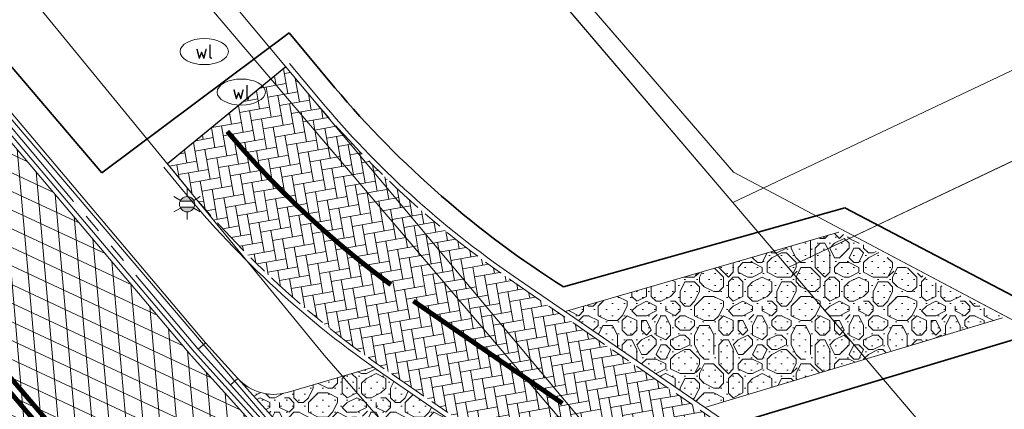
# Model space of a CAD drawing. Header units: metres. Extents: x 163628 to 167676, y 402708 to 405373.
# Tile 57 of 256: x 164473 to 164494, y 403448 to 403456. Entities that reach past the tile are written whole.
import ezdxf
from ezdxf.enums import TextEntityAlignment as Align

# ---------------------------------------------------------------- set-up
doc = ezdxf.new("R2010")
doc.units = ezdxf.units.M
for name, pattern in [('X-CA190022.004-UO-DWM_Snelfietsroute$0$VH-OPSLUITBAND_100X200', [16, 8, -2, 4, -2]), ('X-CA190022.004-UO-DWM_Snelfietsroute$0$VH-TROTTOIRBAND_180-200', [20, 10, -2, 2, -2, 2, -2]), ('X-CA190022.004-UO-DWM_Snelfietsroute$0$VW-270-30_STREEP', [3, 2.7, -0.3]), ('X-CA190022.004-UO-DWM_Snelfietsroute$0$VW-5050_STREEP', [1, 0.5, -0.5])]:
    doc.linetypes.add(name, pattern=pattern)
doc.layers.get('0').update_dxf_attribs({"lineweight": 25})
for name, color, linetype, lineweight, transparency in [('X-CA190022.004-UO-ARC_Arcering$0$N-WE-VH-VERHARDING-FIETSSTRAAT_ROOD ELEMENTENVERHARDING_BSS-A', 14, 'Continuous', 0, 0.5), ('X-CA190022.004-UO-ARC_Arcering$0$N-WE-VH-VERHARDING_ASFALT_ZWART-OPBOUW 2', 7, 'Continuous', 0, 0.5), ('X-CA190022.004-UO-ARC_Arcering$0$N-WE-VH-VERHARDING_HALFVERHARDING-A-200', 252, 'Continuous', 18, 0.5)]:
    doc.layers.add(name, color=color, linetype=linetype, lineweight=lineweight, transparency=transparency)
for name, color, linetype, lineweight in [('X-CA190022.004-UO-BGT_Ondergrond$0$B-WE-KL-WATER_PUT-S', 170, 'Continuous', 25), ('X-CA190022.004-UO-BGT_Ondergrond$0$GE_201_SHDHek_Lijn_GEM', 253, 'X-CA190022.004-UO-BGT_Ondergrond$0$Hekwerk', 9), ('X-CA190022.004-UO-BGT_Ondergrond$0$GE_314_WGDRijbaanLokaleweg_Vlak_GEM', 253, 'Continuous', 9), ('X-CA190022.004-UO-BGT_Ondergrond$0$GE_316_WGDFietspad_Vlak_GEM', 253, 'Continuous', 9), ('X-CA190022.004-UO-BGT_Ondergrond$0$GE_367_OWGBerm_groenvoorziening_grasenk_GEM', 253, 'Continuous', 9), ('X-CA190022.004-UO-BGT_Ondergrond$0$GE_401_OTDErf_Vlak_GEM', 253, 'Continuous', 9), ('X-CA190022.004-UO-BGT_Ondergrond$0$GE_861_PALLichtmast_Punt_GEM', 253, 'Continuous', 9), ('X-CA190022.004-UO-DWM_Snelfietsroute$0$N-WE-VH-KANTOPSLUITING_ACHTERKANTBAND-G', 7, 'Continuous', 18), ('X-CA190022.004-UO-DWM_Snelfietsroute$0$N-WE-VH-KANTOPSLUITING_ELEMENT_INRIT-G', 7, 'Continuous', 18), ('X-CA190022.004-UO-DWM_Snelfietsroute$0$N-WE-VH-KANTOPSLUITING_OPSLUITBAND_100X200-G', 7, 'X-CA190022.004-UO-DWM_Snelfietsroute$0$VH-OPSLUITBAND_100X200', 18), ('X-CA190022.004-UO-DWM_Snelfietsroute$0$N-WE-VH-KANTOPSLUITING_TROTTOIRBAND_180 200-G', 7, 'X-CA190022.004-UO-DWM_Snelfietsroute$0$VH-TROTTOIRBAND_180-200', 18), ('X-CA190022.004-UO-DWM_Snelfietsroute$0$N-WE-VH-KANTVERHARDING_STREKLAAG-G', 251, 'Continuous', 18), ('X-CA190022.004-UO-DWM_Snelfietsroute$0$N-WE-VH-VERHARDING_ASFALT_ZAAGSNEDE-G', 1, 'X-CA190022.004-UO-DWM_Snelfietsroute$0$VH-ZAAGSNEDE', 25), ('X-CA190022.004-UO-DWM_Snelfietsroute$0$N-WE-VH-VERHARDING_HALFVERHARDING-G', 252, 'Continuous', 18), ('X-CA190022.004-UO-DWM_Snelfietsroute$0$N-WE-VW-MARKERING_DWARS_OVERSTEEK_KANALISATIESTREEP50_010-G', 7, 'X-CA190022.004-UO-DWM_Snelfietsroute$0$VW-5050_STREEP', 18), ('X-CA190022.004-UO-DWM_Snelfietsroute$0$N-WE-VW-MARKERING_LANGS_STREEP_27030_010-G', 7, 'X-CA190022.004-UO-DWM_Snelfietsroute$0$VW-270-30_STREEP', 18), ('X-CA190022.004-UO-GZM_Werkgrens_v0.1$0$N-WE-KG-GRENS_SYSTEEMGRENS-G', 7, 'X-CA190022.004-UO-GZM_Werkgrens_v0.1$0$KG-OG', 35), ('X-CA190022.004-UO-KAD_Percelen$0$B-WE-KG-GRENS_PERCEEL-GV', 150, 'Continuous', 9)]:
    doc.layers.add(name, color=color, linetype=linetype, lineweight=lineweight)
doc.styles.add('X-CA190022.004-UO-BGT_Ondergrond$0$NLCS-ISO', font='NLCS-ISO.ttf')
doc.linetypes.add('X-CA190022.004-UO-BGT_Ondergrond$0$Hekwerk', pattern='A,5,-1.5,[2,dgnlstyle-Veghel.shx,S=0.007936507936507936,R=0,X=0,Y=0],-1.5', length=8)
doc.linetypes.add('X-CA190022.004-UO-DWM_Snelfietsroute$0$VH-ZAAGSNEDE', pattern='A,1e-05,-2.54,[181,NLCS.SHX,S=2.54,R=0,X=-2.54,Y=0],-5.08,[181,NLCS.SHX,S=2.54,R=180,X=2.54,Y=0],-2.54', length=10.16001)
doc.linetypes.add('X-CA190022.004-UO-GZM_Werkgrens_v0.1$0$KG-OG', pattern='A,5.5,-1.5,[2,NLCS.SHX,S=0.5,R=0,X=0,Y=0],-1.5', length=8.5)
pattern_1 = [(0, (0, 0), (0.125, 0.125), [0, -0.25]), (0, (0, 0), (2, 2), [0.2, -0.3, 0.1, -0.3, 0.1, -1]), (0, (1, 0.2000000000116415), (2, 2), [0.1, -1.9]), (0, (0.3999999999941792, 0.2999999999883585), (2, 2), [0.1, -0.2, 0.1, -1.6]), (0, (1.399999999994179, 0.4000000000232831), (2, 2), [0.2, -1.8]), (0, (1.600000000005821, 0.5), (2, 2), [0.1, -1.9]), (0, (1, 0.7000000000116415), (2, 2), [0.2, -1.8]), (0, (0, 0.7999999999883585), (2, 2), [0.1, -0.2, 0.1, -0.5, 0.3, -0.8]), (0, (1.399999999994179, 1), (2, 2), [0.2, -1.8]), (0, (0.2000000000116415, 1.099999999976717), (2, 2), [0.2, -0.1, 0.1, -0.8, 0.1, -0.7000000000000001]), (0, (0.1000000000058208, 1.200000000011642), (2, 2), [0.1, -1.9]), (0, (0.7999999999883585, 1.299999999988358), (2, 2), [0.1, -0.1, 0.1, -1.7]), (0, (0.5, 1.400000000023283), (2, 2), [0.1, -1.9]), (0, (1.799999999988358, 1.5), (2, 2), [0.1, -1.9]), (0, (0.8999999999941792, 1.599999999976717), (2, 2), [0.1, -0.8, 0.1, -1]), (0, (0.8999999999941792, 1.700000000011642), (2, 2), [0.2, -1.8]), (0, (1.299999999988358, 1.799999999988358), (2, 2), [0.2, -1.8]), (0, (0.1000000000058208, 1.900000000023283), (2, 2), [0.1, -1.2, 0.2, -0.5]), (90, (0, 0.9000000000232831), (-2, 2), [0.4, -0.4, 0.2, -1]), (90, (0.1000000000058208, 0.9000000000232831), (-2, 2), [0.1, -0.7000000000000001, 0.2, -1]), (90, (0.2000000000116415, 0.4000000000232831), (-2, 2), [0.3, -1.7]), (90, (0.2999999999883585, 0.4000000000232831), (-2, 2), [0.2, -1.8]), (90, (0.3999999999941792, 0.09999999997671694), (-2, 2), [0.1, -1.2, 0.1, -0.1, 0.2, -0.3]), (90, (0.6000000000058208, 0.09999999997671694), (-2, 2), [0.1, -0.7000000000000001, 0.1, -1.1]), (90, (0.7000000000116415, 0.9000000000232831), (-2, 2), [0.2, -0.3, 0.1, -0.1, 0.2, -1.1]), (90, (0.7999999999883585, 0.5), (-2, 2), [0.2, -1.1, 0.1, -0.6000000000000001]), (90, (0.8999999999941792, 0.09999999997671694), (-2, 2), [0.1, -0.1, 0.2, -1.6]), (90, (1.100000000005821, 1.400000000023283), (-2, 2), [0.1, -1.9]), (90, (1.200000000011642, 1.400000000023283), (-2, 2), [0.2, -0.2, 0.1, -0.1, 0.2, -1.2]), (90, (1.299999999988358, 0.5), (-2, 2), [0.1, -0.1, 0.1, -0.2, 0.1, -1.4]), (90, (1.600000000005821, 1.200000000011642), (-2, 2), [0.4, -1.6]), (90, (1.700000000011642, 1), (-2, 2), [0.4, -0.3, 0.2, -1.1]), (90, (1.799999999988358, 0.2000000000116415), (-2, 2), [0.1, -0.3, 0.2, -1.4]), (90, (1.899999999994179, 0.4000000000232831), (-2, 2), [0.3, -1.7]), (45, (0.7999999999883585, 0), (0, 1.999999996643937), [0.14142, -2.687007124]), (45, (1.899999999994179, 0.09999999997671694), (0, 1.999999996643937), [0.14142, -2.404167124, 0.14142, -0.14142]), (45, (0.6000000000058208, 0.2000000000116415), (0, 1.999999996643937), [0.142, -1.13136, 0.14142, -1.414227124]), (45, (1.100000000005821, 0.2000000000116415), (0, 1.999999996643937), [0.14142, -2.262747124, 0.14142, -0.28284]), (45, (1.200000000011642, 0.2000000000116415), (0, 1.999999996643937), [0.28284, -1.13136, 0.28284, -1.131387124]), (45, (0.7000000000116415, 0.4000000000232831), (0, 1.999999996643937), [0.1414, -1.2728, 0.1414, -0.1414, 0.1414, -0.990027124]), (45, (1.700000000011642, 0.5), (0, 1.999999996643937), [0.14142, -0.14142, 0.14142, -2.404167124]), (45, (0.2999999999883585, 0.5999999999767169), (0, 1.999999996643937), [0.14142, -1.69704, 0.14142, -0.8485471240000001]), (45, (1.899999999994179, 0.7999999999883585), (0, 1.999999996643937), [0.1414, -0.1414, 0.1414, -0.56568, 0.1414, -1.697147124]), (45, (0.7000000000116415, 1.099999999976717), (0, 1.999999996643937), [0.14142, -2.687007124]), (45, (0.2000000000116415, 1.200000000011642), (0, 1.999999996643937), [0.282842, -2.545585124]), (45, (0, 1.400000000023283), (0, 1.999999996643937), [0.14142, -0.14142, 0.14142, -2.404167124]), (45, (1.100000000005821, 1.700000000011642), (0, 1.999999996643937), [0.14142, -2.687007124]), (45, (1.700000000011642, 1.900000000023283), (0, 1.999999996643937), [0.14142, -2.687007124]), (135, (0.8999999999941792, 0.2000000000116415), (1.776356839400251e-16, 1.999999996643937), [0.14142, -2.687007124]), (135, (1, 0.2000000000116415), (1.776356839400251e-16, 1.999999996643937), [0.14142, -2.687007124]), (135, (0.3999999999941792, 0.2999999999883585), (1.776356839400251e-16, 1.999999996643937), [0.14142, -0.56568, 0.28284, -1.838487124]), (135, (0, 0.2999999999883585), (1.776356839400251e-16, 1.999999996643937), [0.14142, -2.687007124]), (135, (1.299999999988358, 0.5999999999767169), (1.776356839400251e-16, 1.999999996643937), [0.14142, -1.1313708, 0.14142, -1.414216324]), (135, (1.399999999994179, 0.5999999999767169), (1.776356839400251e-16, 1.999999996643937), [0.1414, -0.8486000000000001, 0.1414, -0.8484, 0.1414, -0.7072271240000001]), (135, (0.2000000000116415, 0.7000000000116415), (1.776356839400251e-16, 1.999999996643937), [0.14142, -2.687007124]), (135, (1.799999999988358, 0.7999999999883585), (1.776356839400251e-16, 1.999999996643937), [0.2828000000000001, -0.7071000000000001, 0.1414, -0.1414, 0.1414, -1.414327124]), (135, (0.5, 1.099999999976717), (1.776356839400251e-16, 1.999999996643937), [0.14142, -2.687007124]), (135, (1.299999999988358, 1.099999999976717), (1.776356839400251e-16, 1.999999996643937), [0.282842, -2.545585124]), (135, (1.399999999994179, 1.099999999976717), (1.776356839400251e-16, 1.999999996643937), [0.14142, -2.687007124]), (135, (0.7999999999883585, 1.299999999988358), (1.776356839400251e-16, 1.999999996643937), [0.14142, -2.687007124]), (135, (0.2000000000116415, 1.599999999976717), (1.776356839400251e-16, 1.999999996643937), [0.14142, -2.687007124]), (135, (1.799999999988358, 1.599999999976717), (1.776356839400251e-16, 1.999999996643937), [0.14142, -2.687007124]), (26.56505119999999, (0.2000000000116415, 0), (2.000000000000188, 8.001289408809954e-10), [0.2236, -4.248535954]), (26.56505119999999, (0, 0.2000000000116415), (2.000000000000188, 8.001289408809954e-10), [0.2236, -4.248535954]), (26.56505119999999, (0, 0.2999999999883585), (2.000000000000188, 8.001289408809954e-10), [0.2236, -4.248535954]), (26.56505119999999, (0.5, 0.2999999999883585), (2.000000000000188, 8.001289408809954e-10), [0.2236, -4.248535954]), (26.56505119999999, (0.3999999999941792, 0.7000000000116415), (2.000000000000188, 8.001289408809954e-10), [0.2236, -4.248535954]), (26.56505119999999, (0.3999999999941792, 0.7999999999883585), (2.000000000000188, 8.001289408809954e-10), [0.2236, -4.248535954]), (26.56505119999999, (0.7999999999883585, 1.200000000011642), (2.000000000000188, 8.001289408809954e-10), [0.2236, -4.248535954]), (26.56505119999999, (0.8999999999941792, 1.299999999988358), (2.000000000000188, 8.001289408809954e-10), [0.2236, -4.248535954]), (26.56505119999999, (0.1000000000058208, 1.5), (2.000000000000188, 8.001289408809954e-10), [0.2236, -4.248535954]), (26.56505119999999, (0.7000000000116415, 1.5), (2.000000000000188, 8.001289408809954e-10), [0.2236, -4.248535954]), (63.43494882, (1.700000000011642, 0), (1.019972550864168e-10, 2.000000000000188), [0.2235999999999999, -4.248535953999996]), (63.43494882, (1.200000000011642, 0.2999999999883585), (1.019972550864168e-10, 2.000000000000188), [0.2235999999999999, -4.248535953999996]), (63.43494882, (0.8999999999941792, 0.5), (1.019972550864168e-10, 2.000000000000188), [0.2235999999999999, -4.248535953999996]), (63.43494882, (1.200000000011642, 0.7999999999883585), (1.019972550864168e-10, 2.000000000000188), [0.2235999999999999, -4.248535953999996]), (63.43494882, (1.299999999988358, 0.7999999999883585), (1.019972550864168e-10, 2.000000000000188), [0.2235999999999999, -4.248535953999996]), (63.43494882, (0.6000000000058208, 1.099999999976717), (1.019972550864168e-10, 2.000000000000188), [0.2235999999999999, -4.248535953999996]), (63.43494882, (0.3999999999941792, 1.200000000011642), (1.019972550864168e-10, 2.000000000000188), [0.2235999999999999, -4.248535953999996]), (63.43494882, (1.200000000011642, 1.599999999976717), (1.019972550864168e-10, 2.000000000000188), [0.2235999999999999, -4.248535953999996]), (63.43494882, (0.3999999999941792, 1.799999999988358), (1.019972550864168e-10, 2.000000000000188), [0.2235999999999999, -4.248535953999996]), (116.5650512, (0.1000000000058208, 1.200000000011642), (-8.00129740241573e-10, 2.000000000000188), [0.2235999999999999, -4.248535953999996]), (116.5650512, (1.299999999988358, 1.200000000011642), (-8.00129740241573e-10, 2.000000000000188), [0.2235999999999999, -4.248535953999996]), (116.5650512, (0, 1.299999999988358), (-8.00129740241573e-10, 2.000000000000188), [0.2235999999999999, -4.248535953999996]), (116.5650512, (1.600000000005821, 1.599999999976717), (-8.00129740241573e-10, 2.000000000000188), [0.2235999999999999, -4.248535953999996]), (116.5650512, (0.2999999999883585, 1.700000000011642), (-8.00129740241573e-10, 2.000000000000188), [0.2235999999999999, -4.248535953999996]), (116.5650512, (0.7000000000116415, 1.799999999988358), (-8.00129740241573e-10, 2.000000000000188), [0.2235999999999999, -4.248535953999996]), (153.4349488, (0.7999999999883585, 0), (-2.000000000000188, 8.001292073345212e-10), [0.2236, -4.248535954]), (153.4349488, (0.3999999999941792, 0.2000000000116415), (-2.000000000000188, 8.001292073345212e-10), [0.2236, -4.248535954]), (153.4349488, (1.799999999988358, 0.2999999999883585), (-2.000000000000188, 8.001292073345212e-10), [0.2236, -4.248535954]), (153.4349488, (1.600000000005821, 0.5), (-2.000000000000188, 8.001292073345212e-10), [0.2236, -4.248535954]), (153.4349488, (0.7999999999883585, 0.7000000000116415), (-2.000000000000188, 8.001292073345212e-10), [0.2236, -4.248535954]), (153.4349488, (0.2999999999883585, 0.7999999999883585), (-2.000000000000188, 8.001292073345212e-10), [0.2236, -4.248535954]), (153.4349488, (0.8999999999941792, 0.7999999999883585), (-2.000000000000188, 8.001292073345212e-10), [0.2236, -4.248535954]), (153.4349488, (0.6000000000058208, 1), (-2.000000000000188, 8.001292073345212e-10), [0.2236, -4.248535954]), (153.4349488, (0.6000000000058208, 1.5), (-2.000000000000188, 8.001292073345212e-10), [0.2236, -4.248535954]), (153.4349488, (0, 1.900000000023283), (-2.000000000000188, 8.001292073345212e-10), [0.2236, -4.248535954]), (153.4349488, (1.200000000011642, 1.900000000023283), (-2.000000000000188, 8.001292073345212e-10), [0.2236, -4.248535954]), (153.4349488, (1.399999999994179, 1.900000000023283), (-2.000000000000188, 8.001292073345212e-10), [0.2236, -4.248535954])]
pattern_2 = [(94.99999999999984, (-2.849091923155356, 3.121928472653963), (-0.3486681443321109, -0.03050450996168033), []), (155, (-2.849091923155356, 3.121928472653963), (-0.1479163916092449, -0.3172077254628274), [])]

# ---------------------------------------------------------------- blocks, each defined once
blk = doc.blocks.new('X-CA190022.004-UO-BGT_Ondergrond$0$N-SIE-WEG_LICHTMAST-SO')
h = blk.add_hatch(color=256)
h.paths.add_polyline_path([(1.162672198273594, 0.5, 0.6585046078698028), (-1.162672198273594, 0.5)])
h.paths.add_polyline_path([(-1.162672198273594, -0.5, 0.6585046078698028), (1.162672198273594, -0.5)])
at = {"flags": 128}
for points in [[(8.349587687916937e-10, 1.265625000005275), (1.669846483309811e-09, 2.53125000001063)], [(-2.192125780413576, 1.265625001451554), (-1.096064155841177, 0.6328125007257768)], [(-1.162672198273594, 0.5), (1.162672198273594, 0.5)], [(1.096064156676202, 0.6328124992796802), (2.192125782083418, 1.26562499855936)], [(-2.192125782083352, -1.26562499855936), (-1.096064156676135, -0.6328124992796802)], [(-1.162672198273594, -0.5), (1.162672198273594, -0.5)], [(-8.349587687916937e-10, -1.265625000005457), (-1.669775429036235e-09, -2.53125000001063)], [(2.192125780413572, -1.265625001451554), (1.096064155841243, -0.6328125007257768)]]:
    blk.add_lwpolyline(points, dxfattribs=at)
at = {"ltscale": 0.5}
blk.add_circle((0, 0), 1.265625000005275, dxfattribs=at)
at = {"style": 'X-CA190022.004-UO-BGT_Ondergrond$0$NLCS-ISO'}
blk.add_attdef('TYPE', text='', height=1.8, dxfattribs=at).set_placement((1.669846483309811e-09, 2.53125000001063), align=Align.BOTTOM_CENTER)
blk = doc.blocks.new('X-CA190022.004-UO-BGT_Ondergrond$0$IMGEOLichtmastpaal')
at = {"xscale": 5, "yscale": 5, "zscale": 5}
blk.add_blockref('X-CA190022.004-UO-BGT_Ondergrond$0$N-SIE-WEG_LICHTMAST-SO', (0.04198259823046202, 6.388564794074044), dxfattribs=at)
blk = doc.blocks.new('X-CA190022.004-UO-BGT_Ondergrond$0$SKL-WATER_WATERLEIDINGPUT-SO')
at = {"color": 0, "linetype": 'ByBlock', "lineweight": 18}
blk.add_ellipse((0, 0), major_axis=(2.5, 9.034865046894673e-15), ratio=0.5400000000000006, dxfattribs=at)
at = {"color": 0, "linetype": 'ByBlock', "lineweight": 18, "style": 'X-CA190022.004-UO-BGT_Ondergrond$0$NLCS-ISO'}
blk.add_text('wl', height=1.5, dxfattribs=at).set_placement((0, 0), align=Align.MIDDLE_CENTER)

msp = doc.modelspace()

# ---------------------------------------------------------------- hatches: boundary and pattern name
at = {"layer": 'X-CA190022.004-UO-ARC_Arcering$0$N-WE-VH-VERHARDING-FIETSSTRAAT_ROOD ELEMENTENVERHARDING_BSS-A'}
h = msp.add_hatch(dxfattribs=at)
h.set_pattern_fill('AVH-BSS_KEIFORMAAT_KEPER', color=256, scale=2, angle=100, pattern_type=2)
h.set_pattern_definition([(99.99999999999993, (-2.849091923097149, 3.12192847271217), (-0.243275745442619, 0.1703435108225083), [0.6299999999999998, -0.2099999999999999]), (9.999999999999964, (-3.262711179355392, 3.048996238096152), (-0.243275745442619, 0.1703435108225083), [0.6299999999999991, -0.2099999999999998])])
edge = h.paths.add_edge_path()
edge.add_arc((164494.7065936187, 403467.2322867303), 20.00000000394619, 219.9055815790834, 235.53344937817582, ccw=False)
edge.add_line((164479.3645404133, 403454.4017994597), (164478.7333764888, 403455.1565136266))
edge.add_line((164478.7333764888, 403455.1565136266), (164476.2800171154, 403453.1435232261))
edge.add_line((164476.2800171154, 403453.1435232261), (164476.6575496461, 403452.68340033))
edge.add_arc((164492.1190863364, 403465.3696481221), 19.99999999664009, 219.3690043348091, 235.5334493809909)
edge.add_line((164480.8005860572, 403448.8805137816), (164490.9323467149, 403441.9258530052))
edge.add_arc((164489.2345716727, 403439.4524828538), 2.999999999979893, -29.72207323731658, 55.53344937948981, ccw=False)
edge.add_arc((164489.2345716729, 403439.4524828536), 2.999999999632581, 298.6997213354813, 330.27792676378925, ccw=False)
edge.add_line((164490.6752293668, 403436.8210373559), (164498.6197163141, 403440.6446920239))
edge.add_arc((164497.3424407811, 403443.3592025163), 3.000000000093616, 205.7267649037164, 295.1986841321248, ccw=False)
edge.add_arc((164489.2345716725, 403439.4524828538), 6.000000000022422, 25.72676490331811, 55.53344937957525)
edge.add_line((164492.630121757, 403444.3992231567), (164483.3880933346, 403450.7431523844))
at = {"layer": 'X-CA190022.004-UO-ARC_Arcering$0$N-WE-VH-VERHARDING_ASFALT_ZWART-OPBOUW 2'}
h = msp.add_hatch(dxfattribs=at)
h.set_pattern_fill('AVH-ASFALT-SO', color=256, scale=0.35, angle=35, pattern_type=2)
h.set_pattern_definition(pattern_2)
edge = h.paths.add_edge_path()
edge.add_line((164484.9854150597, 403436.1802356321), (164486.5396749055, 403434.8306688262))
edge.add_line((164486.5396749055, 403434.8306688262), (164489.6484187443, 403436.3268484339))
edge.add_arc((164489.8730176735, 403436.9898381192), 0.7000000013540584, 229.1074769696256, 251.2853234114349, ccw=False)
edge.add_line((164489.4147681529, 403436.4606808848), (164488.2876817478, 403437.4367363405))
edge.add_arc((164523.5755157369, 403480.0459035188), 55.32424744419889, 225.1007687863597, 230.3693057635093, ccw=False)
edge.add_arc((164116.7135145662, 403074.4268332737), 519.18763102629, 44.89227135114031, 45.27884465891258)
edge.add_line((164482.0435792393, 403443.3302624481), (164482.0449518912, 403443.3315997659))
edge.add_arc((164483.6207362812, 403444.8668210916), 2.200000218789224, 222.0560806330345, 224.2529873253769, ccw=False)
edge.add_line((164481.9872591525, 403443.3931340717), (164476.9927272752, 403448.9292170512))
edge.add_arc((164478.5865703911, 403450.445681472), 2.200000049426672, 220.4631444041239, 223.5748810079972, ccw=False)
edge.add_line((164476.9127585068, 403449.0179721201), (164457.6321469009, 403471.8403724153))
edge.add_line((164457.6321469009, 403471.8403724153), (164455.2735938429, 403469.8286001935))
edge.add_line((164455.2735938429, 403469.8286001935), (164479.8943903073, 403441.098305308))
edge.add_arc((163944.3046528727, 402902.0852181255), 759.8628001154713, 44.922763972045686, 45.18252588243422, ccw=False)
edge.add_arc((164523.5755157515, 403480.0459035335), 58.42424746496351, 225.0959863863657, 228.6608269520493)
h.paths.add_polyline_path([(164483.6498870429, 403433.4398685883), (164483.6436411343, 403433.4453069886), (164483.6407308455, 403433.4354618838)])
h = msp.add_hatch(dxfattribs=at)
h.set_pattern_fill('AVH-ASFALT-SO', color=256, scale=0.35, angle=35, pattern_type=2)
h.set_pattern_definition(pattern_2)
edge = h.paths.add_edge_path()
edge.add_line((164483.6436411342, 403433.4453069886), (164482.7786391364, 403434.1984763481))
edge.add_arc((164490.2134185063, 403443.6178211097), 12.00000000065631, 195.686670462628, 231.7156284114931, ccw=False)
edge.add_arc((164479.3728008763, 403440.573382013), 0.7400000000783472, 45.18252591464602, 195.6866704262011, ccw=False)
edge.add_line((164479.8943903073, 403441.098305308), (164455.2735938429, 403469.8286001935))
edge.add_line((164455.2735938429, 403469.8286001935), (164452.9161661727, 403467.8154968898))
edge.add_line((164452.9161661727, 403467.8154968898), (164463.3547310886, 403455.3593098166))
edge.add_arc((164460.9200958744, 403453.282641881), 3.199999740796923, 38.10882295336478, 40.463144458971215, ccw=False)
edge.add_line((164463.4379836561, 403455.2575442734), (164470.6613756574, 403446.4249391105))
edge.add_arc((164468.3033427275, 403444.26163176), 3.200034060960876, 35.982837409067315, 42.53390308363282, ccw=False)
edge.add_arc((164405.9263062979, 403398.9974721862), 80.26973496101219, 29.990397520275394, 35.96731815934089, ccw=False)
edge.add_line((164475.4486613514, 403439.120688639), (164475.4498521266, 403439.1214373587))
edge.add_arc((164401.5888237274, 403396.3046857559), 85.37403430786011, 27.74191021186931, 30.10058700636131, ccw=False)
edge.add_arc((164490.2134174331, 403443.6178221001), 15.10000000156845, 210.0982563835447, 227.3330215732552)
edge.add_arc((164479.5051885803, 403431.9999980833), 0.7000000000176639, -19.884059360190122, 47.33301603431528, ccw=False)
edge.add_line((164480.1634565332, 403431.76191553), (164483.6407308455, 403433.4354618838))
edge.add_line((164483.6407308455, 403433.4354618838), (164483.6436411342, 403433.4453069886))
at = {"layer": 'X-CA190022.004-UO-ARC_Arcering$0$N-WE-VH-VERHARDING_HALFVERHARDING-A-200'}
h = msp.add_hatch(dxfattribs=at)
h.set_pattern_fill('AVH-HALFVERHARDING_GRIND_03', color=256, scale=0.2, pattern_type=2)
h.set_pattern_definition(pattern_1)
h.paths.add_polyline_path([(164484.5206685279, 403450.0870201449), (164487.4151174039, 403448.100207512), (164493.5812218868, 403449.9599301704), (164490.1897781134, 403451.7340698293)])
h = msp.add_hatch(dxfattribs=at)
h.set_pattern_fill('AVH-HALFVERHARDING_GRIND_03', color=256, scale=0.2, pattern_type=2)
h.set_pattern_definition(pattern_1)
edge = h.paths.add_edge_path()
edge.add_arc((164492.1190851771, 403465.3696464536), 20.09999796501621, 234.858216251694, 235.5334494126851)
edge.add_line((164480.7439935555, 403448.7980681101), (164483.4867346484, 403446.9153909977))
edge.add_line((164483.4867346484, 403446.9153909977), (164481.7454709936, 403446.3902186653))
edge.add_arc((164482.0342275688, 403445.4328161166), 0.9999999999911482, 106.7835286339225, 222.0670952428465)
edge.add_line((164481.2918668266, 403444.7628157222), (164477.8833957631, 403448.539403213))
edge.add_line((164477.8833957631, 403448.539403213), (164477.7359221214, 403448.7027679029))
edge.add_arc((164478.4782090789, 403449.372850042), 1.000000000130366, 222.0734046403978, 286.2001966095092)
edge.add_line((164478.7572034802, 403448.4125573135), (164480.5494912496, 403448.933271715))

# ---------------------------------------------------------------- linework, layer by layer
at = {"layer": 'X-CA190022.004-UO-BGT_Ondergrond$0$GE_201_SHDHek_Lijn_GEM'}
for p, q in [((164453.106, 403493.369), (164488.004, 403452.975)), ((164488.004, 403452.975), (164495.285, 403449.119))]:
    msp.add_line(p, q, dxfattribs=at)
at = {"layer": 'X-CA190022.004-UO-BGT_Ondergrond$0$GE_314_WGDRijbaanLokaleweg_Vlak_GEM', "flags": 128}
msp.add_lwpolyline([(164442.94, 403489.126), (164443.864, 403488.0790000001), (164449.294, 403481.924), (164481.056, 403444.687), (164480.874, 403444.622), (164483.26, 403441.849), (164483.391, 403441.904), (164502.63, 403419.439), (164497.447, 403415.017), (164495.313, 403417.0410000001), (164491.602, 403420.56), (164476.856, 403434.777), (164474.447, 403437.185), (164474.381, 403437.261), (164474.505, 403437.387), (164473.18, 403438.808), (164472.011, 403440.2800000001), (164471.089, 403441.6600000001), (164464.875, 403450.622), (164464.747, 403450.533), (164455.924, 403463.299), (164454.191, 403465.806)], dxfattribs=at)
at = {"layer": 'X-CA190022.004-UO-BGT_Ondergrond$0$GE_316_WGDFietspad_Vlak_GEM', "flags": 128}
for points in [[(164457.137, 403480.6600000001), (164475.024, 403459.592), (164499.729, 403430.051), (164501.818, 403427.708)], [(164482.197, 403446.1170000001), (164479.528, 403449.185), (164472.621, 403457.603), (164454.761, 403478.743), (164453.304, 403480.468)]]:
    msp.add_lwpolyline(points, dxfattribs=at)
at = {"layer": 'X-CA190022.004-UO-BGT_Ondergrond$0$GE_367_OWGBerm_groenvoorziening_grasenk_GEM', "flags": 128}
for points in [[(164453.106, 403493.369), (164488.004, 403452.975), (164495.285, 403449.119), (164494.344, 403448.187), (164493.938, 403446.928), (164494.512, 403445.201), (164495.603, 403443.783), (164496.644, 403443.037), (164505.761, 403433.039), (164505.901, 403432.4), (164507.126, 403430.884), (164508.284, 403430.692), (164509.941, 403431.278), (164513.965, 403433.277), (164537.446, 403444.229), (164569.522, 403459.744), (164581.242, 403466.331), (164592.676, 403472.187), (164631.326, 403490.472), (164640.44, 403494.868), (164662.351, 403505.436)], [(164481.056, 403444.687), (164449.294, 403481.924), (164443.864, 403488.0790000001), (164442.94, 403489.126)], [(164501.818, 403427.708), (164499.729, 403430.051), (164475.024, 403459.592), (164457.137, 403480.6600000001), (164454.048, 403484.299)], [(164454.761, 403478.743), (164472.621, 403457.603), (164479.528, 403449.185), (164482.197, 403446.1170000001)]]:
    msp.add_lwpolyline(points, dxfattribs=at)
at = {"layer": 'X-CA190022.004-UO-BGT_Ondergrond$0$GE_401_OTDErf_Vlak_GEM', "flags": 128}
msp.add_lwpolyline([(164644.76, 403522.135), (164598.026, 403499.598), (164597.907, 403499.5400000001), (164559.867, 403481.087), (164519.897, 403461.496), (164496.748, 403450.567), (164495.285, 403449.119), (164488.004, 403452.975), (164453.106, 403493.369), (164446.912, 403500.197), (164442.328, 403505.8290000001), (164442.279, 403505.897), (164417.651, 403534.485)], dxfattribs=at)
at = {"layer": 'X-CA190022.004-UO-DWM_Snelfietsroute$0$N-WE-VH-KANTOPSLUITING_ACHTERKANTBAND-G', "ltscale": 0.2, "flags": 128}
msp.add_lwpolyline([(164477.069614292, 403449.4409203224), (164457.9364763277, 403472.0999559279)], dxfattribs=at)
at = {"layer": 'X-CA190022.004-UO-DWM_Snelfietsroute$0$N-WE-VH-KANTOPSLUITING_ACHTERKANTBAND-G', "flags": 128}
for points in [[(164478.8100867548, 403455.220666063), (164479.4412506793, 403454.465951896, 0.06829532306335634), (164483.444685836, 403450.8255980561), (164492.6867142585, 403444.4816688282, -0.130794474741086), (164494.7299051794, 403442.1003706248, 0.4166554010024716), (164498.6229905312, 403440.7572431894, 0.4166554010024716)], [(164476.202709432, 403453.0800919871), (164476.5802419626, 403452.619969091, 0.07064788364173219), (164480.7439935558, 403448.7980681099), (164490.8757542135, 403441.8434073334, -0.5186150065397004), (164490.9487019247, 403437.0653311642, -0.3901628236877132)]]:
    msp.add_lwpolyline(points, format="xyb", dxfattribs=at)
at = {"layer": 'X-CA190022.004-UO-DWM_Snelfietsroute$0$N-WE-VH-KANTOPSLUITING_ELEMENT_INRIT-G', "flags": 128}
for points in [[(164476.9174495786, 403449.3111285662), (164477.0702262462, 403449.4401959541)], [(164477.587449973, 403448.568767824), (164476.9174495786, 403449.3111285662)], [(164477.0702262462, 403449.4401959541), (164477.7359221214, 403448.7027679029)], [(164477.587449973, 403448.568767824), (164477.7359221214, 403448.7027679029)], [(164481.2918668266, 403444.7628157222), (164477.7359221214, 403448.7027679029)], [(164481.1433946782, 403444.6288156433), (164477.587449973, 403448.568767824)]]:
    msp.add_lwpolyline(points, dxfattribs=at)
at = {"layer": 'X-CA190022.004-UO-DWM_Snelfietsroute$0$N-WE-VH-KANTOPSLUITING_OPSLUITBAND_100X200-G', "ltscale": 0.1, "flags": 128}
for points in [[(164478.7333764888, 403455.1565136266), (164479.3645404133, 403454.4017994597, 0.06829532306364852), (164483.3880933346, 403450.7431523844), (164492.6301217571, 403444.3992231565, -0.130794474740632), (164494.6398177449, 403442.0569626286, 0.4166554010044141), (164498.6671474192, 403440.667520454)], [(164476.2800171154, 403453.1435232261), (164476.6575496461, 403452.68340033, 0.07064788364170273), (164480.8005860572, 403448.8805137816), (164490.9323467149, 403441.9258530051, -0.5205289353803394), (164490.9927309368, 403436.9738502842, -0.3901628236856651)]]:
    msp.add_lwpolyline(points, format="xyb", dxfattribs=at)
at = {"layer": 'X-CA190022.004-UO-DWM_Snelfietsroute$0$N-WE-VH-KANTOPSLUITING_TROTTOIRBAND_180 200-G', "ltscale": 0.2, "flags": 128}
msp.add_lwpolyline([(164476.9174495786, 403449.3111285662, -0.01399802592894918), (164476.9174495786, 403449.3111285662), (164457.7843116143, 403471.9701641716)], format="xyb", dxfattribs=at)
at = {"layer": 'X-CA190022.004-UO-DWM_Snelfietsroute$0$N-WE-VH-KANTVERHARDING_STREKLAAG-G', "ltscale": 0.2, "flags": 128}
for points in [[(164476.7652848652, 403449.18133681), (164457.6321469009, 403471.8403724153)], [(164476.8413672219, 403449.2462326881), (164457.7082292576, 403471.9052682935)], [(164482.0473455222, 403443.3265326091), (164476.7689516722, 403449.1771570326)], [(164482.1172613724, 403443.398321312), (164476.8413672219, 403449.2462326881)]]:
    msp.add_lwpolyline(points, dxfattribs=at)
at = {"layer": 'X-CA190022.004-UO-DWM_Snelfietsroute$0$N-WE-VH-VERHARDING_ASFALT_ZAAGSNEDE-G', "ltscale": 0.02, "flags": 128}
msp.add_lwpolyline([(164478.7333764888, 403455.1565136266), (164476.2800171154, 403453.1435232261)], dxfattribs=at)
at = {"layer": 'X-CA190022.004-UO-DWM_Snelfietsroute$0$N-WE-VH-VERHARDING_HALFVERHARDING-G', "flags": 128}
for points in [[(164490.1897781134, 403451.7340698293), (164484.5206685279, 403450.0870201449)], [(164493.5812218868, 403449.9599301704), (164487.4151174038, 403448.1002075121)], [(164480.5494912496, 403448.933271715), (164478.7572034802, 403448.4125573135)]]:
    msp.add_lwpolyline(points, dxfattribs=at)
at = {"layer": 'X-CA190022.004-UO-DWM_Snelfietsroute$0$N-WE-VH-VERHARDING_HALFVERHARDING-G'}
msp.add_arc((164478.4782090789, 403449.3728500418), 1, 222.0734046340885, 286.2001966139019, dxfattribs=at)
at = {"layer": 'X-CA190022.004-UO-DWM_Snelfietsroute$0$N-WE-VW-MARKERING_DWARS_OVERSTEEK_KANALISATIESTREEP50_010-G', "flags": 128}
for points in [[(164468.4876041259, 403453.7821470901, 0.1, 0.1, 0), (164470.1085024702, 403451.8330019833, 0.1, 0.1, 0), (164472.7728446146, 403448.7093917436, 0.1, 0.1, 0), (164475.0978805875, 403445.9835758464, 0.1, 0.1, 0.001278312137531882), (164475.4425174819, 403445.5816178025, 0, 0, 0)], [(164468.6728424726, 403453.8721919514, 0.1, 0.1, 0), (164470.2614786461, 403451.9618424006, 0.1, 0.1, 0), (164472.9646790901, 403448.792675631, 0.1, 0.1, 0), (164475.250045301, 403446.1133676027, 0.1, 0.1, 0.00127831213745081), (164475.5940165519, 403445.7121859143, 0, 0, 0)]]:
    msp.add_lwpolyline(points, format="xyseb", dxfattribs=at)
at = {"layer": 'X-CA190022.004-UO-DWM_Snelfietsroute$0$N-WE-VW-MARKERING_DWARS_OVERSTEEK_KANALISATIESTREEP50_010-G', "const_width": 0.1, "flags": 128}
msp.add_lwpolyline([(164484.4629773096, 403448.1859487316), (164481.3749876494, 403450.305611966)], dxfattribs=at)
at = {"layer": 'X-CA190022.004-UO-DWM_Snelfietsroute$0$N-WE-VW-MARKERING_LANGS_STREEP_27030_010-G', "const_width": 0.1, "flags": 128}
msp.add_lwpolyline([(164480.9083106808, 403450.6438316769), (164480.8727070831, 403450.6699093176), (164480.6882580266, 403450.8083192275), (164480.5054435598, 403450.9488417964), (164480.3242865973, 403451.0914584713), (164480.144809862, 403451.2361504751), (164479.9670358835, 403451.3828988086), (164479.7909869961, 403451.5316842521), (164479.6166853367, 403451.6824873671), (164479.4441528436, 403451.8352884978), (164479.2734112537, 403451.9900677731), (164479.1044821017, 403452.1468051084), (164478.9373867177, 403452.3054802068), (164478.7721462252, 403452.4660725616), (164478.6087815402, 403452.6285614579), (164478.4473133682, 403452.7929259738), (164478.2877622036, 403452.959144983), (164478.1301483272, 403453.1271971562), (164477.9744918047, 403453.2970609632), (164477.8208124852, 403453.4687146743), (164477.6691299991, 403453.6421363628), (164477.5194637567, 403453.8173039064)], dxfattribs=at)
at = {"layer": 'X-CA190022.004-UO-GZM_Werkgrens_v0.1$0$N-WE-KG-GRENS_SYSTEEMGRENS-G', "ltscale": 0.2, "flags": 128}
msp.add_lwpolyline([(164202.4471839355, 403276.2612616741, -0.007014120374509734), (164204.6842424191, 403278.1944806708), (164207.7316017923, 403280.6309342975), (164216.350955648, 403287.4712219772), (164219.0035534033, 403289.434108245), (164219.3746627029, 403289.7286192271), (164237.1836765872, 403303.1852059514), (164244.5865004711, 403308.605291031), (164248.7299054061, 403311.6378046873), (164253.9774847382, 403315.3666892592), (164261.1754745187, 403320.480446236), (164269.6822113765, 403326.3244647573), (164277.4779943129, 403331.5382684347), (164300.138869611, 403346.1530355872), (164322.9639978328, 403359.9259594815), (164334.0727303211, 403366.2923093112), (164351.6652632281, 403375.7974689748), (164373.7421382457, 403387.5498352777), (164399.9497431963, 403400.4638723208), (164429.2801321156, 403414.7433017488), (164430.1235736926, 403415.1409833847), (164430.9478262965, 403415.506283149), (164431.7770699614, 403415.8458020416), (164432.615246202, 403416.1613381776), (164433.4616619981, 403416.4526584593), (164434.3156183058, 403416.7195497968), (164435.1764106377, 403416.9618192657), (164436.0433296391, 403417.1792942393), (164436.3055164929, 403417.2587681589, -0.09982065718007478), (164451.9815185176, 403417.1790174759, 0.1310872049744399), (164471.5299883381, 403420.9480569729), (164482.532673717, 403426.2434413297), (164490.6930660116, 403418.7998493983), (164492.5861501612, 403419.7065134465), (164495.4035730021, 403416.5299918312, -0.01010042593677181), (164498.0738503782, 403413.5363083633), (164499.3853029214, 403412.0048366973), (164502.2759065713, 403408.6525450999), (164509.274412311, 403412.9480533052), (164511.7682141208, 403416.4610208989), (164509.1861236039, 403420.2014103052, -0.1750361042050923), (164509.3210798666, 403422.1351258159, -0.1801291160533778), (164510.5166693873, 403423.4312866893), (164518.8245311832, 403427.3151248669), (164545.0302416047, 403439.9269191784), (164571.6953268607, 403452.7535489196), (164577.9552917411, 403456.0641072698), (164591.4716804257, 403464.141949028), (164595.4462846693, 403466.1591353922), (164599.4311747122, 403468.181541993), (164600.8539115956, 403468.8630628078), (164605.9399590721, 403471.2415379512), (164622.0164705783, 403477.7583811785), (164627.272938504, 403479.8886915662), (164631.9472826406, 403481.9048786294), (164633.2674407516, 403482.5385622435, 0.08477773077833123), (164642.6089981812, 403485.3796505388), (164759.3320802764, 403541.3864717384), (164770.9742443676, 403544.8150730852), (164773.2724307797, 403545.3968587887), (164787.8865800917, 403542.289629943), (164789.8994408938, 403542.3802139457), (164793.2522167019, 403543.0482871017), (164800.2402211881, 403546.8141014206), (164803.6710322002, 403549.3659814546), (164804.7740494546, 403550.3596960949), (164806.982937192, 403547.3873851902), (164807.9070396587, 403546.1989325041), (164811.8704722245, 403549.2807697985), (164810.9532731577, 403550.4603442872), (164809.5116547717, 403552.4057701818), (164808.342669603, 403553.5746866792), (164810.0239640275, 403555.0893745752), (164807.82693957, 403558.0124714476), (164809.8344029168, 403559.5158162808, 0.08719858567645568), (164816.7069141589, 403566.8332066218, -0.1361886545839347), (164825.1509550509, 403574.2389801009), (164897.951587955, 403609.3404576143), (164931.0926747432, 403625.3204994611), (165054.7836542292, 403684.9604895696), (165123.1554235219, 403717.9264497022), (165148.5663854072, 403730.0329638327), (165175.6541256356, 403740.4784873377), (165188.1464371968, 403744.8235939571), (165187.6324323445, 403748.0918636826), (165185.2580450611, 403754.9315992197), (165180.037890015, 403753.6894865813, 0.02784581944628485), (165177.0513383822, 403752.4655620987), (165119.6977294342, 403725.1406508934), (165051.3091062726, 403692.1665645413), (164927.6180512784, 403632.5265380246), (164894.4771003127, 403616.5465616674), (164821.6764674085, 403581.445084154, 0.1361886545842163), (164810.015649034, 403571.2180636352, -0.08719858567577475), (164805.0390029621, 403565.919263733), (164803.0203514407, 403564.4075403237), (164799.415410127, 403569.2038422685), (164798.6149812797, 403568.6044188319), (164797.8152444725, 403568.0055136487), (164797.2158194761, 403568.8059445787), (164793.3705278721, 403565.9262908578), (164793.9699528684, 403565.1258599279), (164792.3761302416, 403563.932281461), (164795.8845084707, 403559.0636660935, -0.2015476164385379), (164780.0971775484, 403554.0570161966, 0.07565561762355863), (164771.1691888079, 403553.9823458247, -0.009754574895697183), (164764.0749090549, 403552.5358596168), (164754.2863395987, 403547.7986438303), (164747.4743492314, 403544.6063578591), (164708.340445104, 403525.5831572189), (164686.2179063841, 403515.3649846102), (164675.1479613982, 403509.8647663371), (164663.5244613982, 403504.2582663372), (164644.326586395, 403495.0707073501), (164639.4929121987, 403492.7230557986), (164638.2008723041, 403492.1265410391, -0.2018182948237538), (164621.8461223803, 403491.8003317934, 0.2094978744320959), (164598.5804137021, 403490.9733350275), (164556.1572466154, 403470.5661522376), (164536.2994594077, 403461.0079530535), (164516.3183906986, 403451.407959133), (164508.2317351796, 403447.5121291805), (164500.1867564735, 403443.6421835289), (164497.2033634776, 403443.0084814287), (164495.0902549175, 403442.27400261, 0.1307944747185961), (164492.913084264, 403444.8114515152), (164488.4347408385, 403447.8854838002), (164494.8986629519, 403449.8350294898), (164490.3149407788, 403452.2328764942), (164484.4843242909, 403450.5971355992, -0.07642678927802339), (164479.7480917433, 403454.7225616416), (164478.7991556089, 403455.8572518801), (164474.9179570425, 403452.9617439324), (164457.3434499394, 403473.5656706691), (164451.2568614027, 403468.374000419), (164465.5190818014, 403451.6533184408, -0.484296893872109), (164464.8169442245, 403448.1132255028), (164461.4164168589, 403446.3937776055), (164463.8934237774, 403441.7698684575), (164464.9162194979, 403439.6136052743), (164433.0167582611, 403424.6830765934, 0.0516595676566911), (164425.3001219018, 403421.7033575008), (164396.430770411, 403407.6483830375), (164370.0935852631, 403394.670494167), (164347.8842103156, 403382.8475930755), (164330.1818090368, 403373.2830720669), (164318.9080065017, 403366.8221215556), (164295.9033911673, 403352.9408932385), (164273.0860170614, 403338.2251946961), (164265.1933658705, 403332.9466057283), (164256.5935764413, 403327.0386612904), (164249.3435457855, 403321.8879322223), (164244.0502837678, 403318.1265859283), (164239.8604985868, 403315.0601269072), (164232.4089702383, 403309.6043821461), (164214.4760118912, 403296.0541423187), (164201.2887743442, 403285.5887988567, 0.01213108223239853), (164197.4136132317, 403282.3572203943)], format="xyb", close=True, dxfattribs=at)
at = {"layer": 'X-CA190022.004-UO-KAD_Percelen$0$B-WE-KG-GRENS_PERCEEL-GV', "flags": 128}
for points in [[(164244.1173679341, 403697.8636548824), (164382.73, 403547.962), (164467.184, 403447.137), (164474.656, 403438.052), (164476.902, 403439.143), (164487.569, 403444.164), (164388.991, 403559.989), (164335.093, 403619.023), (164327.271, 403627.471), (164268.836, 403691.623), (164256.1209467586, 403703.7882286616)], [(164256.1209467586, 403703.7882286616), (164268.836, 403691.623), (164327.271, 403627.471), (164335.093, 403619.023), (164388.991, 403559.989), (164487.569, 403444.164), (164492.811, 403446.689), (164489.137, 403451.001), (164487.991, 403452.346), (164450.199, 403496.696), (164444.596, 403503.272)]]:
    msp.add_lwpolyline(points, dxfattribs=at)
for points in [[(164595.838, 403501.354), (164555.326, 403482.367), (164489.137, 403451.001), (164492.811, 403446.689), (164487.569, 403444.164), (164476.902, 403439.143), (164474.656, 403438.052), (164469.708, 403435.65), (164459.04, 403430.474), (164460.276, 403427.915), (164478.654, 403436.809), (164549.795, 403471.239), (164610.094, 403500.047), (164740.684, 403562.794), (164887.38, 403633.726), (164885.502, 403637.729), (164830.972, 403611.838), (164787.129, 403591.173), (164774.865, 403585.072), (164771.579, 403589.482), (164763.848, 403582.954), (164722.665, 403561.134), (164654.869, 403529.019)], [(164509.715, 403537.447), (164450.199, 403496.696), (164487.991, 403452.346), (164524.012, 403469.383), (164554.233, 403483.687), (164552.161, 403486.189)], [(164489.137, 403451.001), (164555.326, 403482.367), (164554.233, 403483.687), (164524.012, 403469.383), (164487.991, 403452.346)]]:
    msp.add_lwpolyline(points, close=True, dxfattribs=at)

# ---------------------------------------------------------------- block references
at = {"layer": 'X-CA190022.004-UO-BGT_Ondergrond$0$B-WE-KL-WATER_PUT-S', "xscale": 0.2, "yscale": 0.2, "zscale": 0.2}
for p in [(164477.043, 403455.47), (164477.809, 403454.632)]:
    msp.add_blockref('X-CA190022.004-UO-BGT_Ondergrond$0$SKL-WATER_WATERLEIDINGPUT-SO', p, dxfattribs=at)
at = {"layer": 'X-CA190022.004-UO-BGT_Ondergrond$0$GE_861_PALLichtmast_Punt_GEM', "xscale": 0.025, "yscale": 0.025, "zscale": 0.025}
msp.add_blockref('X-CA190022.004-UO-BGT_Ondergrond$0$IMGEOLichtmastpaal', (164476.686, 403452.151), dxfattribs=at)

doc.saveas('drawing.dxf')
